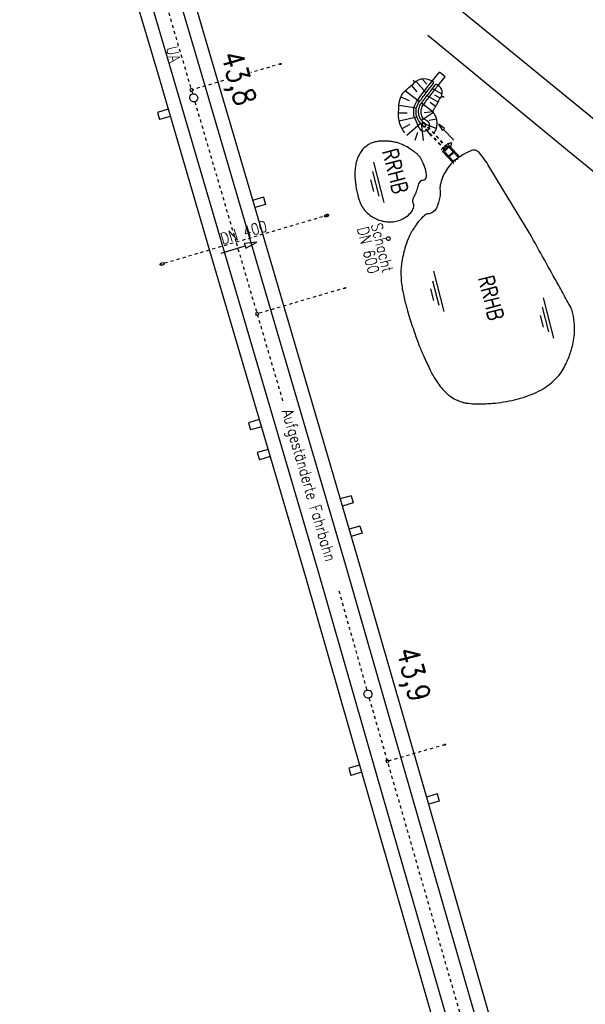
# Model space of a CAD drawing. Extents: x 447426 to 448116, y 440349 to 441552.
# Tile 6 of 21: x 447643 to 447734, y 440928 to 441086. Entities that reach past the tile are written whole.
import ezdxf

# ---------------------------------------------------------------- set-up
doc = ezdxf.new("R2010")
doc.units = 0
doc.header["$LTSCALE"] = 2
doc.header["$MEASUREMENT"] = 0
for name, pattern in [('ACAD_ISO03W100', [0.5, 0.25, -0.25]), ('ACAD_ISO10W100W', [0.5, 0.25, -0.25]), ('AUSGEZOGEN', [0]), ('STRICHLINIEX2', [0.5, 0.25, -0.25])]:
    doc.linetypes.add(name, pattern=pattern)
doc.layers.get('0').update_dxf_attribs({"linetype": 'AUSGEZOGEN'})
for name, color, linetype in [('Bahnachse', 7, 'CONTINUOUS'), ('Durchlässe', 15, 'CONTINUOUS'), ('Gleisachsen', 7, 'CONTINUOUS'), ('Ingenieurbauwerke', 15, 'CONTINUOUS'), ('Regenrückhaltebecken', 15, 'CONTINUOUS'), ('RRB', 4, 'AUSGEZOGEN'), ('STRASSE', 8, 'CONTINUOUS'), ('TEXTU', 4, 'CONTINUOUS')]:
    doc.layers.add(name, color=color, linetype=linetype)
doc.styles.add('ROMANS', font='romans.shx', dxfattribs={"width": 0.8})

# ---------------------------------------------------------------- blocks, each defined once
blk = doc.blocks.new('WASSER2')
at = {"layer": 'TEXTU'}
for p, q in [((-3.34, 0.01), (3.36, 0.01)), ((-1.9, -0.54), (2.16, -0.54)), ((-0.7, -1.16), (1.24, -1.16))]:
    blk.add_line(p, q, dxfattribs=at)
blk = doc.blocks.new('*X56')
at = {"color": 0, "linetype": 'ByBlock'}
for p, q in [((-334800, 495327), (-334800, 495556)), ((-334575, 495600), (-334575, 495680)), ((-334350, 495576), (-334350, 495805)), ((-334125, 495900), (-334125, 495929)), ((-334125, 495701), (-334125, 495750)), ((-333900, 495825), (-333900, 496053)), ((-333675, 495900), (-333675, 496050)), ((-333450, 495473), (-333450, 495886)), ((-335700, 494686), (-335700, 495058)), ((-335475, 495000), (-335475, 495150)), ((-335475, 494400), (-335475, 494550)), ((-335250, 495079), (-335250, 495307)), ((-335250, 493872), (-335250, 494285)), ((-335025, 495300), (-335025, 495432)), ((-335025, 493832), (-335025, 493950)), ((-334800, 493956), (-334800, 494185)), ((-334575, 495300), (-334575, 495441)), ((-334575, 495131), (-334575, 495150)), ((-334575, 494100), (-334575, 494250)), ((-334350, 494724), (-334350, 495034)), ((-334350, 494205), (-334350, 494434)), ((-334125, 494400), (-334125, 494550)), ((-333900, 494454), (-333900, 494682)), ((-333675, 494700), (-333675, 494807)), ((-333450, 494703), (-333450, 494931)), ((-333225, 495300), (-333225, 495450)), ((-333225, 495066), (-333225, 495150)), ((-333225, 495000), (-333225, 495055)), ((-333225, 494827), (-333225, 494850)), ((-333000, 494951), (-333000, 495072))]:
    blk.add_line(p, q, dxfattribs=at)

msp = doc.modelspace()

# ---------------------------------------------------------------- linework, layer by layer
at = {"layer": 'Bahnachse', "linetype": 'ACAD_ISO10W100W'}
for p, q in [((447642.95, 441168.6), (447670.73, 441074)), ((447671.1, 441072.76), (447677.75, 441050.09)), ((447677.75, 441050.09), (447685.26, 441024.53)), ((447694.26, 440994.14), (447698.76, 440978.14)), ((447699.12, 440976.89), (447726.26, 440882.58))]:
    msp.add_line(p, q, dxfattribs=at)
at = {"layer": 'Bahnachse', "linetype": 'Continuous'}
for centre, start_param, end_param in [((447670.92, 441073.38), 2.595086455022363, 8.87827176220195), ((447698.94, 440977.52), 2.595086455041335, 8.87827176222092)]:
    msp.add_ellipse(centre, major_axis=(-0.46, 0.46), ratio=1, start_param=start_param, end_param=end_param, dxfattribs=at)
at = {"layer": 'Durchlässe', "linetype": 'STRICHLINIEX2'}
msp.add_line((447692.61, 441054.55), (447665.51, 441046.57), dxfattribs=at)
at = {"layer": 'Durchlässe', "linetype": 'Continuous'}
for p, q in [((447681.08, 441050.18), (447679.05, 441049.97)), ((447679.29, 441049.2), (447681.08, 441050.18)), ((447675.35, 441048.4), (447679.17, 441049.58)), ((447679.05, 441049.97), (447679.17, 441049.58)), ((447679.17, 441049.58), (447679.29, 441049.2))]:
    msp.add_line(p, q, dxfattribs=at)
msp.add_ellipse((447692.27, 441054.45), major_axis=(0.345, 0.102), ratio=0.555556, dxfattribs=at)
msp.add_ellipse((447665.85, 441046.67), major_axis=(0.345, 0.102), ratio=0.555556, start_param=0, end_param=6.283185, dxfattribs=at)
at = {"layer": 'Gleisachsen', "linetype": 'Continuous'}
for p, q in [((447644.22, 441156.27), (447667.24, 441077.91)), ((447648.54, 441157.54), (447671.56, 441079.18)), ((447671.56, 441079.18), (447679.82, 441051.04)), ((447667.24, 441077.91), (447675.5, 441049.77)), ((447679.82, 441051.04), (447695.32, 440998.23)), ((447679.89, 441050.8), (447679.91, 441050.72)), ((447675.5, 441049.77), (447690.88, 440997.37)), ((447675.57, 441049.53), (447675.59, 441049.46)), ((447695.32, 440998.23), (447704.65, 440965.79)), ((447690.88, 440997.37), (447694.57, 440984.52)), ((447697.62, 440990.2), (447698.9, 440985.76)), ((447694.58, 440984.52), (447700.33, 440964.55)), ((447700.33, 440964.55), (447724.68, 440879.92)), ((447704.65, 440965.79), (447729, 440881.17))]:
    msp.add_line(p, q, dxfattribs=at)
at = {"layer": 'Ingenieurbauwerke', "linetype": 'Continuous'}
for p, q in [((447650.61, 441126.74), (447665.13, 441077.29)), ((447664.5, 441111.02), (447673.67, 441079.8)), ((447673.67, 441079.8), (447682.02, 441051.34)), ((447665.13, 441077.29), (447673.48, 441048.84)), ((447670.68, 441074.88), (447670.3, 441074.77)), ((447670.3, 441074.77), (447670.41, 441074.39)), ((447670.8, 441074.5), (447670.41, 441074.39)), ((447670.68, 441074.88), (447670.8, 441074.5)), ((447666.81, 441071.56), (447665.09, 441071.05)), ((447665.09, 441071.05), (447665.42, 441069.9)), ((447667.15, 441070.41), (447665.42, 441069.9)), ((447682.12, 441057.4), (447680.39, 441056.89)), ((447682.12, 441057.4), (447682.46, 441056.25)), ((447682.46, 441056.25), (447680.73, 441055.74)), ((447682.02, 441051.34), (447697.43, 440998.85)), ((447673.48, 441048.84), (447688.89, 440996.36)), ((447681.25, 441038.9), (447680.86, 441038.79)), ((447680.86, 441038.79), (447680.97, 441038.4)), ((447681.36, 441038.52), (447680.97, 441038.4)), ((447681.25, 441038.9), (447681.36, 441038.52)), ((447681.46, 441021.66), (447679.73, 441021.16)), ((447679.73, 441021.16), (447680.07, 441020)), ((447681.8, 441020.51), (447680.07, 441020)), ((447682.87, 441016.87), (447681.14, 441016.36)), ((447681.14, 441016.36), (447681.48, 441015.21)), ((447683.21, 441015.71), (447681.48, 441015.21)), ((447696.21, 441009.42), (447694.48, 441008.91)), ((447696.21, 441009.42), (447696.54, 441008.27)), ((447696.54, 441008.27), (447694.82, 441007.76)), ((447697.64, 441004.53), (447695.91, 441004.02)), ((447697.64, 441004.53), (447697.98, 441003.38)), ((447697.98, 441003.38), (447696.25, 441002.87)), ((447697.43, 440998.85), (447706.41, 440967.65)), ((447688.89, 440996.36), (447697.86, 440965.19)), ((447701.79, 440966.9), (447702.17, 440967.01)), ((447701.79, 440966.9), (447701.9, 440966.51)), ((447701.9, 440966.51), (447702.28, 440966.62)), ((447702.17, 440967.01), (447702.28, 440966.62)), ((447706.41, 440967.65), (447725.76, 440900.41)), ((447697.59, 440966.1), (447695.86, 440965.6)), ((447695.86, 440965.6), (447696.2, 440964.44)), ((447697.93, 440964.95), (447696.2, 440964.44)), ((447697.86, 440965.19), (447717.27, 440897.72)), ((447710.05, 440961.48), (447708.33, 440960.97)), ((447710.05, 440961.48), (447710.39, 440960.33)), ((447710.39, 440960.33), (447708.67, 440959.82))]:
    msp.add_line(p, q, dxfattribs=at)
at = {"layer": 'Ingenieurbauwerke', "linetype": 'ACAD_ISO03W100'}
for p, q in [((447685, 441078.88), (447680.12, 441077.44)), ((447675.7, 441076.15), (447670.74, 441074.69)), ((447695.36, 441042.84), (447681.3, 441038.71)), ((447702.23, 440966.81), (447711.4, 440969.45))]:
    msp.add_line(p, q, dxfattribs=at)
at = {"layer": 'Ingenieurbauwerke', "linetype": 'Continuous'}
for centre in [(447684.87, 441078.83), (447695.24, 441042.79)]:
    msp.add_ellipse(centre, major_axis=(0.13, 0.038), ratio=0.555556, start_param=0, end_param=6.283185, dxfattribs=at)
msp.add_ellipse((447711.27, 440969.41), major_axis=(0.13, 0.035), ratio=0.555556, dxfattribs=at)
at = {"layer": 'Regenrückhaltebecken', "linetype": 'Continuous'}
for p, q in [((447709.02, 441075.81), (447710.43, 441077.52)), ((447711.35, 441076.76), (447710.43, 441077.52)), ((447705.71, 441075.19), (447705.9, 441075.36)), ((447705.9, 441075.36), (447706.1, 441075.53)), ((447705.91, 441075.36), (447706.78, 441074.37)), ((447706.1, 441075.53), (447706.29, 441075.7)), ((447706.66, 441076.01), (447708.28, 441074.17)), ((447707.65, 441076.4), (447708.38, 441075.56)), ((447708.57, 441075.22), (447708.72, 441075.42)), ((447708.72, 441075.42), (447709.02, 441075.81)), ((447709.04, 441075.17), (447709.19, 441075.37)), ((447709.19, 441075.37), (447709.34, 441075.57)), ((447709.34, 441075.57), (447709.49, 441075.77)), ((447709.49, 441075.77), (447709.54, 441075.83)), ((447709.66, 441075.33), (447709.81, 441075.53)), ((447709.81, 441075.53), (447709.86, 441075.59)), ((447710.13, 441075.28), (447711.35, 441076.76)), ((447704.25, 441073.62), (447704.38, 441073.88)), ((447704.38, 441073.88), (447704.54, 441074.11)), ((447704.54, 441074.11), (447704.73, 441074.32)), ((447704.73, 441074.32), (447704.94, 441074.51)), ((447704.94, 441074.51), (447705.14, 441074.69)), ((447704.96, 441074.53), (447707.21, 441072.77)), ((447705.14, 441074.69), (447705.33, 441074.86)), ((447705.33, 441074.86), (447705.52, 441075.02)), ((447705.52, 441075.02), (447705.71, 441075.19)), ((447707.2, 441073.43), (447707.81, 441074.22)), ((447707.81, 441074.22), (447708.57, 441075.22)), ((447707.83, 441073.58), (447707.98, 441073.78)), ((447707.98, 441073.78), (447708.13, 441073.98)), ((447708.13, 441073.98), (447708.28, 441074.18)), ((447708.28, 441074.18), (447708.43, 441074.38)), ((447708.43, 441074.38), (447708.58, 441074.58)), ((447708.45, 441073.74), (447708.6, 441073.94)), ((447708.58, 441074.58), (447708.74, 441074.77)), ((447708.6, 441073.94), (447708.75, 441074.13)), ((447708.74, 441074.77), (447708.89, 441074.97)), ((447708.75, 441074.13), (447708.9, 441074.33)), ((447708.89, 441074.97), (447709.04, 441075.17)), ((447708.9, 441074.33), (447709.05, 441074.53)), ((447708.92, 441073.69), (447709.07, 441073.89)), ((447709.05, 441074.53), (447709.2, 441074.73)), ((447709.07, 441073.89), (447709.22, 441074.09)), ((447709.2, 441074.73), (447709.36, 441074.93)), ((447709.22, 441074.09), (447709.37, 441074.29)), ((447710.86, 441073.95), (447709.29, 441074.85)), ((447709.36, 441074.93), (447709.51, 441075.13)), ((447709.37, 441074.29), (447709.52, 441074.49)), ((447709.51, 441075.13), (447709.66, 441075.33)), ((447709.52, 441074.49), (447709.67, 441074.69)), ((447709.67, 441074.69), (447709.83, 441074.89)), ((447710.55, 441073.32), (447709.71, 441073.8)), ((447709.83, 441074.89), (447709.98, 441075.09)), ((447709.98, 441075.09), (447710.13, 441075.28)), ((447703.9, 441071.98), (447703.92, 441072.25)), ((447703.92, 441072.25), (447703.96, 441072.53)), ((447703.92, 441072.2), (447706.74, 441071.78)), ((447703.96, 441072.53), (447704.08, 441073.08)), ((447704.08, 441073.08), (447704.16, 441073.35)), ((447704.16, 441073.35), (447704.25, 441073.62)), ((447704.22, 441073.54), (447705.58, 441072.94)), ((447706.37, 441071.94), (447706.45, 441072.2)), ((447706.45, 441072.2), (447706.72, 441072.76)), ((447706.72, 441072.76), (447707.2, 441073.43)), ((447706.83, 441072.08), (447706.94, 441072.33)), ((447706.94, 441072.33), (447707.07, 441072.56)), ((447707.07, 441072.56), (447707.22, 441072.79)), ((447707.22, 441072.79), (447707.37, 441072.99)), ((447707.3, 441072.15), (447707.41, 441072.35)), ((447707.37, 441072.99), (447707.52, 441073.18)), ((447707.41, 441072.35), (447707.54, 441072.54)), ((447707.52, 441073.18), (447707.67, 441073.38)), ((447707.54, 441072.54), (447707.69, 441072.74)), ((447709.35, 441071.16), (447707.54, 441072.54)), ((447707.67, 441073.38), (447707.83, 441073.58)), ((447707.69, 441072.74), (447707.84, 441072.94)), ((447707.75, 441072.15), (447707.86, 441072.31)), ((447707.84, 441072.94), (447707.99, 441073.14)), ((447707.86, 441072.31), (447708.01, 441072.5)), ((447707.99, 441073.14), (447708.14, 441073.34)), ((447708.01, 441072.5), (447708.16, 441072.7)), ((447708.14, 441073.34), (447708.3, 441073.54)), ((447708.16, 441072.7), (447708.31, 441072.9)), ((447708.3, 441073.54), (447708.45, 441073.74)), ((447708.31, 441072.9), (447708.46, 441073.1)), ((447710.21, 441072.71), (447708.43, 441073.71)), ((447708.46, 441073.1), (447708.61, 441073.3)), ((447708.61, 441073.3), (447708.77, 441073.49)), ((447708.77, 441073.49), (447708.92, 441073.69)), ((447709.81, 441071.98), (447708.94, 441072.61)), ((447709.85, 441072.04), (447709.97, 441072.26)), ((447709.97, 441072.26), (447710.09, 441072.49)), ((447710.09, 441072.49), (447710.21, 441072.71)), ((447710.21, 441072.71), (447710.33, 441072.93)), ((447710.33, 441072.93), (447710.46, 441073.15)), ((447710.46, 441073.15), (447710.55, 441073.32)), ((447703.85, 441070.87), (447703.87, 441071.15)), ((447703.86, 441070.32), (447703.85, 441070.87)), ((447703.86, 441070.97), (447705.26, 441071)), ((447703.87, 441071.15), (447703.88, 441071.43)), ((447703.88, 441071.43), (447703.89, 441071.7)), ((447703.89, 441071.7), (447703.9, 441071.98)), ((447706.31, 441071.63), (447706.37, 441071.94)), ((447706.31, 441070.67), (447706.31, 441071.63)), ((447706.36, 441070.4), (447706.31, 441070.67)), ((447706.67, 441071.29), (447706.7, 441071.56)), ((447706.67, 441071.02), (447706.67, 441071.29)), ((447706.7, 441070.75), (447706.67, 441071.02)), ((447706.7, 441071.56), (447706.75, 441071.82)), ((447706.75, 441070.48), (447706.7, 441070.75)), ((447706.75, 441071.82), (447706.83, 441072.08)), ((447707.07, 441071.27), (447707.1, 441071.5)), ((447707.07, 441071.04), (447707.07, 441071.27)), ((447707.1, 441070.81), (447707.07, 441071.04)), ((447707.1, 441071.5), (447707.14, 441071.72)), ((447707.14, 441070.58), (447707.1, 441070.81)), ((447707.14, 441071.72), (447707.21, 441071.94)), ((447707.21, 441071.94), (447707.3, 441072.15)), ((447707.47, 441071.25), (447707.49, 441071.44)), ((447707.47, 441071.06), (447707.47, 441071.25)), ((447707.49, 441070.87), (447707.47, 441071.06)), ((447707.49, 441071.44), (447707.53, 441071.62)), ((447707.53, 441070.68), (447707.49, 441070.87)), ((447707.53, 441071.62), (447707.58, 441071.8)), ((447707.59, 441070.5), (447707.53, 441070.68)), ((447709.45, 441071.01), (447707.54, 441069.76)), ((447707.58, 441071.8), (447707.66, 441071.98)), ((447707.66, 441071.98), (447707.75, 441072.15)), ((447709.36, 441071.13), (447707.98, 441070.97)), ((447709.35, 441071.15), (447709.35, 441071.16)), ((447709.35, 441071.16), (447709.35, 441071.16)), ((447709.35, 441071.16), (447709.35, 441071.16)), ((447709.35, 441071.16), (447709.36, 441071.16)), ((447709.35, 441071.14), (447709.35, 441071.15)), ((447709.35, 441071.15), (447709.35, 441071.15)), ((447709.35, 441071.15), (447709.35, 441071.15)), ((447709.35, 441071.15), (447709.35, 441071.15)), ((447709.35, 441071.15), (447709.35, 441071.15)), ((447709.36, 441071.13), (447709.35, 441071.14)), ((447709.35, 441071.14), (447709.35, 441071.14)), ((447709.35, 441071.14), (447709.35, 441071.14)), ((447709.36, 441071.16), (447709.42, 441071.21)), ((447709.36, 441071.16), (447709.36, 441071.16)), ((447709.36, 441071.16), (447709.36, 441071.16)), ((447709.45, 441071.01), (447709.36, 441071.13)), ((447709.42, 441071.21), (447709.45, 441071.29)), ((447709.45, 441071.29), (447709.48, 441071.38)), ((447709.54, 441070.89), (447709.45, 441071.01)), ((447709.48, 441071.38), (447709.53, 441071.5)), ((447709.53, 441071.5), (447709.6, 441071.6)), ((447709.62, 441070.77), (447709.54, 441070.89)), ((447709.6, 441071.6), (447709.66, 441071.71)), ((447709.7, 441070.64), (447709.62, 441070.77)), ((447709.66, 441071.71), (447709.72, 441071.82)), ((447709.77, 441070.51), (447709.7, 441070.64)), ((447709.72, 441071.82), (447709.85, 441072.04)), ((447703.89, 441070.04), (447703.86, 441070.32)), ((447703.93, 441069.76), (447703.89, 441070.04)), ((447704, 441069.49), (447703.93, 441069.76)), ((447703.94, 441069.71), (447706.79, 441070.35)), ((447704.08, 441069.22), (447704, 441069.49)), ((447704.3, 441068.7), (447704.08, 441069.22)), ((447704.42, 441068.45), (447705.72, 441069.13)), ((447705.21, 441067.36), (447707.38, 441069.33)), ((447706.74, 441069.52), (447706.36, 441070.4)), ((447707.18, 441068.49), (447706.74, 441069.52)), ((447706.83, 441070.23), (447706.75, 441070.48)), ((447706.94, 441069.98), (447706.83, 441070.23)), ((447707.07, 441069.74), (447706.94, 441069.98)), ((447707.22, 441069.52), (447707.07, 441069.74)), ((447707.21, 441070.36), (447707.14, 441070.58)), ((447707.3, 441070.15), (447707.21, 441070.36)), ((447707.39, 441069.31), (447707.22, 441069.52)), ((447707.41, 441069.95), (447707.3, 441070.15)), ((447707.39, 441069.31), (447707.42, 441069.29)), ((447707.54, 441069.76), (447707.41, 441069.95)), ((447707.42, 441069.29), (447707.46, 441069.27)), ((447707.46, 441069.27), (447707.49, 441069.26)), ((447707.49, 441069.26), (447707.53, 441069.25)), ((447707.53, 441069.25), (447707.57, 441069.25)), ((447707.69, 441069.58), (447707.54, 441069.76)), ((447707.57, 441069.25), (447707.61, 441069.26)), ((447707.84, 441066.55), (447707.57, 441069.25)), ((447707.59, 441069.25), (447707.58, 441069.21)), ((447707.58, 441069.21), (447707.58, 441069.17)), ((447707.58, 441069.17), (447707.59, 441069.12)), ((447707.66, 441070.33), (447707.59, 441070.5)), ((447707.6, 441069.29), (447707.59, 441069.25)), ((447707.59, 441069.12), (447707.6, 441069.07)), ((447707.62, 441069.33), (447707.6, 441069.29)), ((447707.6, 441069.07), (447707.62, 441069.02)), ((447707.61, 441069.26), (447707.64, 441069.28)), ((447707.65, 441069.36), (447707.62, 441069.33)), ((447707.62, 441069.02), (447707.65, 441068.97)), ((447707.64, 441069.28), (447707.68, 441069.3)), ((447707.68, 441069.38), (447707.65, 441069.36)), ((447707.66, 441069.25), (447707.65, 441069.22)), ((447707.65, 441069.22), (447707.65, 441069.18)), ((447707.65, 441069.18), (447707.66, 441069.14)), ((447707.75, 441070.16), (447707.66, 441070.33)), ((447707.68, 441069.28), (447707.66, 441069.25)), ((447707.66, 441069.14), (447707.67, 441069.1)), ((447707.67, 441069.1), (447707.69, 441069.05)), ((447707.72, 441069.4), (447707.68, 441069.38)), ((447707.68, 441069.3), (447707.7, 441069.33)), ((447707.7, 441069.31), (447707.68, 441069.28)), ((447707.71, 441069.55), (447707.69, 441069.58)), ((447707.69, 441069.05), (447707.71, 441069.01)), ((447707.7, 441069.33), (447707.72, 441069.37)), ((447707.72, 441069.33), (447707.7, 441069.31)), ((447707.73, 441069.52), (447707.71, 441069.55)), ((447707.71, 441069.01), (447707.74, 441068.97)), ((447707.76, 441069.41), (447707.72, 441069.4)), ((447707.72, 441069.37), (447707.73, 441069.4)), ((447707.72, 441069.37), (447709.93, 441068.48)), ((447707.75, 441069.34), (447707.72, 441069.33)), ((447707.74, 441069.48), (447707.73, 441069.52)), ((447707.73, 441069.4), (447707.74, 441069.44)), ((447707.74, 441069.44), (447707.74, 441069.48)), ((447707.86, 441070), (447707.75, 441070.16)), ((447707.79, 441069.34), (447707.75, 441069.34)), ((447707.8, 441069.41), (447707.76, 441069.41)), ((447707.83, 441069.34), (447707.79, 441069.34)), ((447707.85, 441069.41), (447707.8, 441069.41)), ((447707.87, 441069.33), (447707.83, 441069.34)), ((447707.89, 441069.4), (447707.85, 441069.41)), ((447708.54, 441069.63), (447707.86, 441070)), ((447707.91, 441069.32), (447707.87, 441069.33)), ((447707.94, 441069.38), (447707.89, 441069.4)), ((447707.95, 441069.3), (447707.91, 441069.32)), ((447707.99, 441069.36), (447707.94, 441069.38)), ((447707.99, 441069.27), (447707.95, 441069.3)), ((447708.04, 441069.33), (447707.99, 441069.36)), ((447708.03, 441069.24), (447707.99, 441069.27)), ((447708.07, 441069.2), (447708.03, 441069.24)), ((447708.08, 441069.29), (447708.04, 441069.33)), ((447708.1, 441069.16), (447708.07, 441069.2)), ((447708.12, 441069.25), (447708.08, 441069.29)), ((447708.13, 441069.12), (447708.1, 441069.16)), ((447708.16, 441069.21), (447708.12, 441069.25)), ((447708.15, 441069.08), (447708.13, 441069.12)), ((447708.17, 441069.03), (447708.15, 441069.08)), ((447708.19, 441069.16), (447708.16, 441069.21)), ((447708.18, 441068.99), (447708.17, 441069.03)), ((447708.22, 441069.11), (447708.19, 441069.16)), ((447708.24, 441069.06), (447708.22, 441069.11)), ((447708.25, 441069.01), (447708.24, 441069.06)), ((447708.26, 441068.97), (447708.25, 441069.01)), ((447709.97, 441069.95), (447708.77, 441069.73)), ((447709.83, 441070.37), (447709.77, 441070.51)), ((447709.88, 441070.23), (447709.83, 441070.37)), ((447709.93, 441070.09), (447709.88, 441070.23)), ((447709.97, 441069.95), (447709.93, 441070.09)), ((447710, 441069.8), (447709.97, 441069.95)), ((447710.02, 441069.66), (447710, 441069.8)), ((447710.04, 441069.51), (447710.02, 441069.66)), ((447710.02, 441068.92), (447710.04, 441069.06)), ((447710.05, 441069.36), (447710.04, 441069.51)), ((447710.04, 441069.06), (447710.05, 441069.21)), ((447710.05, 441069.21), (447710.05, 441069.36)), ((447711.25, 441068.46), (447710.25, 441069.16)), ((447710.25, 441069.16), (447710.9, 441068.13)), ((447704.56, 441068.2), (447704.3, 441068.7)), ((447704.89, 441067.74), (447704.56, 441068.2)), ((447706.52, 441066.58), (447706.98, 441067.88)), ((447707.65, 441068.97), (447707.68, 441068.92)), ((447707.68, 441068.92), (447707.72, 441068.88)), ((447707.72, 441068.88), (447707.76, 441068.84)), ((447707.74, 441068.97), (447707.77, 441068.93)), ((447707.76, 441068.84), (447707.8, 441068.8)), ((447707.77, 441068.93), (447707.81, 441068.89)), ((447707.8, 441068.8), (447707.85, 441068.77)), ((447707.81, 441068.89), (447707.85, 441068.86)), ((447707.85, 441068.86), (447707.89, 441068.83)), ((447707.85, 441068.77), (447707.9, 441068.75)), ((447707.89, 441068.83), (447707.93, 441068.81)), ((447707.9, 441068.75), (447707.94, 441068.73)), ((447707.93, 441068.81), (447707.97, 441068.8)), ((447707.94, 441068.73), (447707.99, 441068.72)), ((447707.97, 441068.8), (447708.01, 441068.79)), ((447707.99, 441068.72), (447708.04, 441068.72)), ((447708.01, 441068.79), (447708.05, 441068.79)), ((447708.04, 441068.72), (447708.08, 441068.72)), ((447708.05, 441068.79), (447708.09, 441068.79)), ((447708.08, 441068.72), (447708.12, 441068.73)), ((447708.09, 441068.79), (447708.12, 441068.8)), ((447708.12, 441068.8), (447708.14, 441068.82)), ((447708.12, 441068.73), (447708.16, 441068.75)), ((447708.14, 441068.82), (447708.16, 441068.85)), ((447708.16, 441068.85), (447708.18, 441068.88)), ((447708.16, 441068.75), (447708.19, 441068.77)), ((447708.19, 441068.95), (447708.18, 441068.99)), ((447708.18, 441068.88), (447708.19, 441068.91)), ((447708.19, 441068.91), (447708.19, 441068.95)), ((447708.19, 441068.77), (447708.22, 441068.8)), ((447708.22, 441068.8), (447708.24, 441068.84)), ((447708.24, 441068.84), (447708.25, 441068.88)), ((447708.25, 441068.88), (447708.26, 441068.92)), ((447708.26, 441068.92), (447708.26, 441068.97)), ((447709.15, 441067.23), (447708.4, 441068.21)), ((447709.54, 441067.68), (447709.62, 441067.8)), ((447709.62, 441067.8), (447709.7, 441067.93)), ((447709.7, 441067.93), (447709.77, 441068.06)), ((447709.77, 441068.06), (447709.83, 441068.2)), ((447709.83, 441068.2), (447709.88, 441068.34)), ((447709.88, 441068.34), (447709.93, 441068.48)), ((447709.93, 441068.48), (447709.97, 441068.62)), ((447709.97, 441068.62), (447710, 441068.77)), ((447710, 441068.77), (447710.02, 441068.92)), ((447710.9, 441068.13), (447711.08, 441068.29)), ((447711.08, 441068.29), (447711.25, 441068.46)), ((447712.74, 441066.56), (447711.08, 441068.29)), ((447710.71, 441065.02), (447711.74, 441065.97)), ((447711.74, 441065.97), (447711.81, 441066.02)), ((447711.81, 441066.02), (447711.9, 441066.06)), ((447711.83, 441066.03), (447711.91, 441065.85)), ((447711.9, 441066.06), (447711.98, 441066.09)), ((447711.98, 441066.09), (447712.07, 441066.12)), ((447712.07, 441066.12), (447712.16, 441066.14)), ((447712.16, 441066.14), (447712.25, 441066.16)), ((447712.34, 441066.16), (447712.19, 441065.47)), ((447712.25, 441066.16), (447712.34, 441066.16)), ((447712.34, 441066.16), (447712.43, 441066.16)), ((447710.94, 441064.76), (447711.97, 441065.71)), ((447712.67, 441062.88), (447710.94, 441064.76)), ((447711.14, 441065.42), (447711.28, 441065.27)), ((447711.23, 441064.75), (447711.96, 441065.43)), ((447712.68, 441063.17), (447711.23, 441064.75)), ((447711.51, 441065.76), (447711.75, 441065.5)), ((447711.9, 441064.01), (447712.64, 441064.69)), ((447713.42, 441063.84), (447711.96, 441065.43)), ((447713.7, 441063.83), (447711.97, 441065.71)), ((447712.01, 441063.9), (447712.74, 441064.58))]:
    msp.add_line(p, q, dxfattribs=at)
at = {"layer": 'Regenrückhaltebecken', "linetype": 'ACAD_ISO03W100'}
for p, q in [((447711.66, 441065.42), (447708.18, 441069.18)), ((447711.61, 441065.37), (447708.25, 441069.01)), ((447711.26, 441065.05), (447707.78, 441068.82)), ((447711.31, 441065.1), (447707.97, 441068.72))]:
    msp.add_line(p, q, dxfattribs=at)
at = {"layer": 'Regenrückhaltebecken', "linetype": 'Continuous'}
for centre, major_axis, start_param, end_param in [((447705.98, 441075.92), (-0.269, 0.269), 3.303351, 4.927842), ((447707.98, 441074.06), (-1.67, 1.67), -1.506118, 0.017577), ((447709.33, 441074.15), (-1.09, 1.09), 3.511067, 5.148753), ((447710.92, 441073.17), (-0.282, 0.282), -1.524422, 0.410044), ((447707.96, 441068.94), (-0.635, 0.635), 1.306564, 4.799093), ((447702.21, 441050.76), (-0.212, 0.212), 2.595086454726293, 8.878271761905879)]:
    msp.add_ellipse(centre, major_axis=major_axis, ratio=1, start_param=start_param, end_param=end_param, dxfattribs=at)
at = {"layer": 'RRB', "flags": 128}
for points in [[(447700.98, 441053.65, 0.032939), (447701.59, 441053.51, 0.029252), (447702.3, 441053.44, 0.043931), (447703.06, 441053.47, 0.039233), (447703.9, 441053.66, 0.052743), (447704.43, 441053.88, 0.032532), (447705.22, 441054.38, 0.074892), (447705.98, 441055.13, 0.103161), (447706.3, 441055.84, 0.181858), (447706.22, 441056.49, -0.216841), (447706.18, 441057.05, -0.026502), (447706.39, 441057.53, 0.020534), (447706.66, 441058.13, 0.029612), (447706.95, 441058.96, -0.031515), (447707.21, 441059.74, -0.289051), (447707.81, 441060.16, 0.330978), (447708.32, 441060.58, 0.097733), (447708.35, 441061.13, 0.050615), (447708.09, 441062.16, 0.023866), (447707.51, 441063.54, 0.072223), (447707.23, 441063.95, 0.013448), (447706.94, 441064.26, 0.020304), (447706.73, 441064.45, 0.018981), (447706.31, 441064.77, 0.013048), (447705.68, 441065.21, 0.029765), (447704.73, 441065.74, 0.03556), (447703.89, 441066.08, 0.022762), (447703.22, 441066.27, 0.025598), (447702.6, 441066.37, 0.016123), (447701.95, 441066.43, 0.018294), (447701.37, 441066.44, 0.020462), (447700.68, 441066.4, 0.026415), (447700.15, 441066.31, 0.020958), (447699.97, 441066.27, 0.010464), (447699.61, 441066.15, 0.056819), (447699.04, 441065.88, 0.042019), (447698.35, 441065.36, 0.056582), (447697.83, 441064.78, 0.052989), (447697.42, 441064.06, 0.031426), (447697.06, 441063.03, 0.043796), (447696.91, 441062.27, 0.005896), (447696.87, 441061.84, 0.010585), (447696.85, 441061.59, 0.020188), (447696.85, 441060.56, 0.021685), (447696.94, 441059.6, 0.010326), (447697.03, 441058.94, 0.011709), (447697.15, 441058.37, 0.011856), (447697.34, 441057.56, 0.015047), (447697.54, 441056.93, 0.011916), (447697.63, 441056.67, 0.008431), (447697.78, 441056.3, 0.032608), (447697.95, 441055.98, 0.019046), (447698.28, 441055.46, 0.05493), (447698.69, 441054.99, 0.035034), (447699.46, 441054.38, 0.036675), (447700.23, 441053.94, 0.040727)], [(447710.23, 441027.46, 0.067558), (447711.72, 441025.76, 0.080257), (447713.34, 441024.76, 0.022683), (447714.24, 441024.43, 0.041435), (447714.75, 441024.32, 0.021909), (447716.05, 441024.19, 0.021153), (447717.4, 441024.18, 0.008277), (447717.86, 441024.2, 0.003419), (447718.97, 441024.28, 0.038332), (447722.5, 441024.84, 0.042087), (447725.6, 441025.86, 0.034822), (447727.09, 441026.62, 0.039453), (447728.3, 441027.48, 0.036229), (447729.62, 441028.76, 0.054733), (447730.32, 441029.75, 0.018247), (447730.86, 441030.81, 0.020329), (447731.27, 441031.8, 0.013582), (447731.59, 441032.72, 0.012972), (447731.86, 441033.71, 0.041681), (447732.09, 441035.04, 0.030805), (447732.12, 441036.87, 0.038263), (447731.9, 441038.72, 0.075193), (447731.58, 441039.62, 0.00215), (447730.93, 441040.81, 0.001058), (447729.6, 441043.22, 0.000296), (447724.99, 441051.49, 0.008926), (447724.83, 441051.76), (447720.68, 441058.61), (447718.39, 441062.4, 0.043148), (447716.8, 441064.58, 0.161975), (447716.16, 441064.95, 0.140058), (447715.59, 441064.91, 0.051792), (447714.22, 441064.25, 0.010838), (447713.37, 441063.7, 0.021973), (447712.97, 441063.41, 0.046232), (447712.2, 441062.65, 0.038059), (447711.43, 441061.59, 0.045584), (447710.93, 441060.58, 0.040374), (447710.57, 441059.36, 0.073726), (447710.52, 441058.53, -0.056671), (447710.49, 441057.44, -0.083415), (447709.93, 441055.67, -0.146463), (447709.19, 441054.89, -0.123971), (447708.68, 441054.75, 0.147692), (447708.25, 441054.61, 0.049147), (447707.48, 441053.95, 0.039227), (447706.69, 441052.98, 0.010419), (447706.12, 441052.12, 0.019537), (447705.84, 441051.64, 0.02738), (447705.4, 441050.7, 0.017761), (447704.87, 441049.19, 0.024023), (447704.57, 441048.05, 0.020616), (447704.33, 441046.7, 0.045296), (447704.25, 441044.5, 0.039545), (447704.58, 441042, 0.009967), (447705.07, 441039.94, 0.012943), (447705.51, 441038.37, 0.007847), (447706.41, 441035.66, 0.009934), (447707.19, 441033.54, 0.011899), (447707.94, 441031.74, 0.009709), (447708.96, 441029.58, 0.019651), (447709.4, 441028.77, 0.011665)]]:
    msp.add_lwpolyline(points, format="xyb", close=True, dxfattribs=at)
at = {"layer": 'STRASSE'}
for points in [[(447711.61, 441089.33), (447727.13, 441076.65), (447737.36, 441068.29)], [(447742.35, 441055.71), (447731.04, 441064.91), (447715.81, 441077.48), (447708.55, 441083.42)]]:
    msp.add_lwpolyline(points, dxfattribs=at)

# ---------------------------------------------------------------- block references
at = {"layer": 'Regenrückhaltebecken', "linetype": 'Continuous', "xscale": 0.0009999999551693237, "yscale": 0.001000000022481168, "zscale": 0.001, "rotation": 283.6875046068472}
msp.add_blockref('*X56', (447310.53, 440622.27), dxfattribs=at)
at = {"layer": 'RRB', "rotation": 284.4826001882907}
for p in [(447700.66, 441059.82), (447710.29, 441042.27), (447727.92, 441038)]:
    msp.add_blockref('WASSER2', p, dxfattribs=at)

# ---------------------------------------------------------------- texts
at = {"layer": 'Bahnachse', "linetype": 'Continuous', "style": 'ROMANS', "width": 0.8334}
for s, height, rotation, oblique, p in [('UA', 1.8, 283.5403, 360, (447666.5, 441081.44)), ('43,8', 3.5, 286.0207, 360, (447675.29, 441080.28)), ('43,9', 3.5, 284.358, 0, (447703.55, 440984.53))]:
    msp.add_text(s, height=height, rotation=rotation, dxfattribs=dict(at, oblique=oblique)).set_placement(p)
at = {"layer": 'Durchlässe', "linetype": 'Continuous', "style": 'ROMANS', "oblique": 360, "width": 0.8334}
msp.add_text('DN 400', height=1.8, rotation=16.6875, dxfattribs=at).set_placement((447675.56, 441049.8))
at = {"layer": 'Ingenieurbauwerke', "linetype": 'Continuous', "style": 'ROMANS', "oblique": 360, "width": 0.8334}
msp.add_text('Aufgeständerte Fahrbahn', height=1.8, rotation=286.1975, dxfattribs=at).set_placement((447685.08, 441023))
at = {"layer": 'Regenrückhaltebecken', "linetype": 'Continuous', "style": 'ROMANS', "oblique": 360, "width": 0.8334}
for s, p in [('Schacht', (447699.41, 441053)), ('DN 600', (447697.22, 441052.39))]:
    msp.add_text(s, height=1.8, rotation=283.6875, dxfattribs=at).set_placement(p)
at = {"layer": 'RRB', "style": 'ROMANS', "width": 0.8}
for p in [(447701.2, 441064.82), (447716.61, 441044.44)]:
    msp.add_text('RRHB', height=2.5, rotation=284.4375, dxfattribs=at).set_placement(p)

doc.saveas('drawing.dxf')
